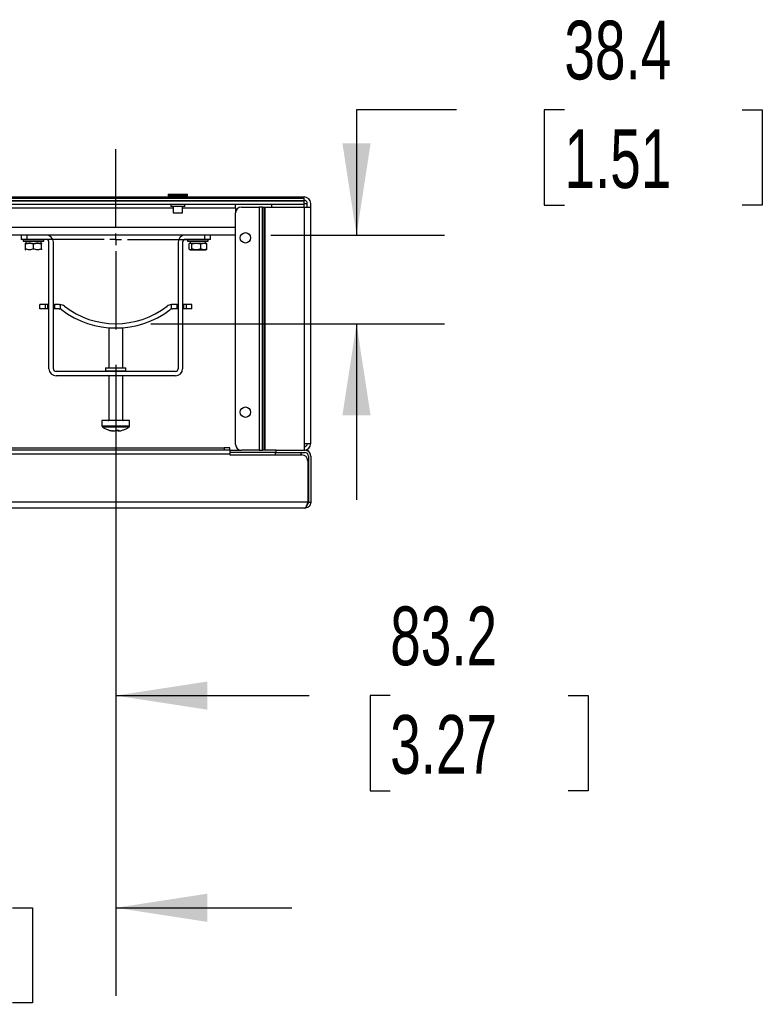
# Model space of a CAD drawing. Header units: millimetres. Extents: x 0 to 3353, y 0 to 2591.
# Tile 4 of 6: x 1167 to 1488, y 1025 to 1450. Entities that reach past the tile are written whole.
import ezdxf

# ---------------------------------------------------------------- set-up
doc = ezdxf.new("R2010")
doc.units = ezdxf.units.MM
doc.header["$LTSCALE"] = 12
doc.linetypes.add('CENTERX2', pattern=[20.32, 12.7, -2.54, 2.54, -2.54])
doc.layers.add('CENTER', color=40, linetype='CENTERX2')
doc.layers.add('DIMENSIONS', color=140, linetype='Continuous', lineweight=25)
doc.styles.add('SLDTEXTSTYLE0', font='TXT', dxfattribs={"width": 0.7})
doc.dimstyles.new('SLDDIMSTYLE2', dxfattribs={"dimtxt": 25.896094, "dimasz": 39.624, "dimexe": 0, "dimexo": 0.0625, "dimgap": 6.474023, "dimtad": 0, "dimtih": 1, "dimtoh": 1, "dimrnd": 1e-09, "dimzin": 12, "dimdsep": 46, "dimtxsty": 'SLDTEXTSTYLE0', "dimsah": 1, "dimcen": 0.09, "dimadec": 0, "dimazin": 3, "dimtfac": 1, "dimtmove": 0, "dimatfit": 0, "dimfxl": 0, "dimfrac": 2, "dimtolj": 1, "dimtzin": 12, "dimarcsym": 0})

# ---------------------------------------------------------------- blocks, each defined once
blk = doc.blocks.new('_D_4')
at = {"layer": 'DIMENSIONS'}
for p, q in [((1355.87, 1411.45), (1312.63, 1411.45)), ((1312.63, 1411.45), (1312.63, 1357.3)), ((1402.56, 1411.45), (1393.86, 1411.45)), ((1393.86, 1411.45), (1393.86, 1370.29)), ((1479.51, 1411.45), (1488.21, 1411.45)), ((1488.21, 1411.45), (1488.21, 1370.29)), ((1393.86, 1370.29), (1402.56, 1370.29)), ((1488.21, 1370.29), (1479.51, 1370.29)), ((1275.56, 1357.3), (1350.73, 1357.3)), ((1223.71, 1318.94), (1350.73, 1318.94)), ((1312.63, 1318.94), (1312.63, 1242.74))]:
    blk.add_line(p, q, dxfattribs=at)
for points in [[(1312.63, 1357.3), (1318.72, 1396.92), (1306.53, 1396.92)], [(1312.63, 1318.94), (1306.53, 1279.32), (1318.72, 1279.32)]]:
    blk.add_solid(points, dxfattribs=at)
at = {"layer": 'DIMENSIONS', "char_height": 25.4, "attachment_point": 1, "style": 'SLDTEXTSTYLE0'}
for s, insert in [('38.4', (1402.56, 1449.99)), ('1.51', (1402.56, 1403.03))]:
    blk.add_mtext(s, dxfattribs=dict(at, insert=insert))
blk = doc.blocks.new('_D_5')
at = {"layer": 'DIMENSIONS'}
for p, q in [((1125.32, 1301.16), (1125.32, 1120)), ((1208.47, 1301.16), (1208.47, 1120)), ((1125.32, 1158.1), (1049.12, 1158.1)), ((1208.47, 1158.1), (1292.12, 1158.1)), ((1327.21, 1158.1), (1318.51, 1158.1)), ((1318.51, 1158.1), (1318.51, 1116.94)), ((1404.16, 1158.1), (1412.86, 1158.1)), ((1412.86, 1158.1), (1412.86, 1116.94)), ((1318.51, 1116.94), (1327.21, 1116.94)), ((1412.86, 1116.94), (1404.16, 1116.94))]:
    blk.add_line(p, q, dxfattribs=at)
for points in [[(1125.32, 1158.1), (1085.7, 1164.2), (1085.7, 1152.01)], [(1208.47, 1158.1), (1248.09, 1152.01), (1248.09, 1164.2)]]:
    blk.add_solid(points, dxfattribs=at)
at = {"layer": 'DIMENSIONS', "char_height": 25.4, "attachment_point": 1, "style": 'SLDTEXTSTYLE0'}
for s, insert in [('83.2', (1327.21, 1196.64)), ('3.27', (1327.21, 1149.69))]:
    blk.add_mtext(s, dxfattribs=dict(at, insert=insert))
blk = doc.blocks.new('_D_7')
at = {"layer": 'DIMENSIONS'}
for p, q in [((1042.17, 1301.16), (1042.17, 1028.24)), ((1208.47, 1301.16), (1208.47, 1028.24)), ((1042.17, 1066.34), (965.97, 1066.34)), ((1086.84, 1066.34), (1078.15, 1066.34)), ((1078.15, 1066.34), (1078.15, 1025.18)), ((1163.8, 1066.34), (1172.49, 1066.34)), ((1172.49, 1066.34), (1172.49, 1025.18)), ((1208.47, 1066.34), (1284.67, 1066.34)), ((1078.15, 1025.18), (1086.84, 1025.18)), ((1172.49, 1025.18), (1163.8, 1025.18))]:
    blk.add_line(p, q, dxfattribs=at)
for points in [[(1042.17, 1066.34), (1002.55, 1072.43), (1002.55, 1060.24)], [(1208.47, 1066.34), (1248.09, 1060.24), (1248.09, 1072.43)]]:
    blk.add_solid(points, dxfattribs=at)
at = {"layer": 'DIMENSIONS', "char_height": 25.4, "attachment_point": 1, "style": 'SLDTEXTSTYLE0'}
for s, insert in [('166.3', (1076.07, 1104.88)), ('6.55', (1086.84, 1057.92))]:
    blk.add_mtext(s, dxfattribs=dict(at, insert=insert))
blk = doc.blocks.new('SW_CENTERMARKSYMBOL_1')
at = {"layer": 'CENTER', "color": 0}
for p, q in [((0, 5.08), (0, 39)), ((-5.08, 0), (-39, 0)), ((0, 0), (-2.54, 0)), ((0, 0), (0, 2.54)), ((0, 0), (0, -2.54)), ((0, 0), (2.54, 0)), ((5.08, 0), (39, 0)), ((0, -5.08), (0, -39))]:
    blk.add_line(p, q, dxfattribs=at)

msp = doc.modelspace()

# ---------------------------------------------------------------- linework, layer by layer
for p, q in [((960.72, 1373.801), (1289.92, 1373.801)), ((960.72, 1373.215), (1289.92, 1373.215)), ((960.72, 1372.249), (1289.92, 1372.249)), ((960.72, 1372.103), (1289.92, 1372.103)), ((1231.12, 1374.951), (1231.12, 1374.451)), ((1231.12, 1374.951), (1239.52, 1374.951)), ((1231.12, 1374.451), (1231.77, 1373.801)), ((1231.12, 1374.451), (1239.52, 1374.451)), ((1238.87, 1373.801), (1239.52, 1374.451)), ((1239.52, 1374.451), (1239.52, 1374.951)), ((1289.92, 1373.79), (1289.92, 1373.801)), ((1289.92, 1373.215), (1289.92, 1373.79)), ((1289.92, 1372.249), (1289.92, 1373.215)), ((1289.92, 1372.249), (1289.92, 1372.103)), ((1289.92, 1370.603), (1289.92, 1372.103)), ((960.72, 1370.603), (1289.92, 1370.603)), ((1127.32, 1369.101), (1233.32, 1369.101)), ((1232.22, 1370.603), (1232.22, 1369.601)), ((1238.42, 1369.601), (1232.22, 1369.601)), ((1233.32, 1369.601), (1233.32, 1366.951)), ((1237.32, 1366.951), (1237.32, 1369.601)), ((1237.32, 1369.101), (1260.32, 1369.101)), ((1238.42, 1369.601), (1238.42, 1370.603)), ((1260.32, 1369.101), (1260.32, 1370.603)), ((1260.32, 1369.101), (1260.32, 1367.227)), ((1262.799, 1369.401), (1270.542, 1369.401)), ((1270.542, 1369.401), (1270.542, 1264.201)), ((1271.956, 1369.401), (1270.542, 1369.401)), ((1271.956, 1264.201), (1271.956, 1369.401)), ((1271.956, 1369.401), (1272.724, 1369.401)), ((1272.724, 1264.201), (1272.724, 1369.401)), ((1272.724, 1369.401), (1273.077, 1369.401)), ((1273.077, 1264.201), (1273.077, 1369.401)), ((1273.077, 1369.401), (1289.92, 1369.401)), ((1275.82, 1370.603), (1275.82, 1369.401)), ((1289.92, 1370.901), (1291.32, 1370.901)), ((1289.92, 1369.401), (1289.92, 1370.603)), ((1289.92, 1369.401), (1289.92, 1267.101)), ((1289.92, 1369.401), (1292.82, 1369.401)), ((1291.32, 1369.401), (1291.32, 1370.901)), ((1292.82, 1369.401), (1292.82, 1370.901)), ((1292.82, 1267.101), (1292.82, 1369.401)), ((1233.32, 1366.951), (1237.32, 1366.951)), ((1260.299, 1266.701), (1260.299, 1366.901)), ((1260.299, 1360.501), (990.342, 1360.501)), ((1260.299, 1357.301), (990.342, 1357.301)), ((1167.47, 1357.301), (1167.47, 1355.401)), ((1169.97, 1355.401), (1167.47, 1355.401)), ((1168.47, 1355.301), (1168.47, 1354.701)), ((1168.47, 1355.301), (1177.37, 1355.301)), ((1168.47, 1354.701), (1177.37, 1354.701)), ((1169.62, 1354.601), (1169.62, 1353.801)), ((1169.97, 1357.301), (1169.97, 1355.401)), ((1178.37, 1355.401), (1169.97, 1355.401)), ((1176.22, 1353.801), (1176.22, 1354.601)), ((1177.37, 1354.701), (1177.37, 1355.301)), ((1179.57, 1299.501), (1179.57, 1354.201)), ((1181.47, 1299.501), (1181.47, 1354.201)), ((1235.47, 1354.201), (1235.47, 1299.501)), ((1237.37, 1354.201), (1237.37, 1299.501)), ((1246.97, 1355.401), (1238.57, 1355.401)), ((1239.57, 1355.301), (1239.57, 1354.701)), ((1240.72, 1354.601), (1240.72, 1353.801)), ((1246.97, 1355.401), (1246.97, 1357.301)), ((1249.47, 1355.401), (1246.97, 1355.401)), ((1247.288, 1355.401), (1247.114, 1355.401)), ((1247.32, 1353.801), (1247.32, 1354.601)), ((1247.363, 1354.701), (1248.47, 1354.701)), ((1247.506, 1355.301), (1248.47, 1355.301)), ((1248.47, 1354.701), (1248.47, 1355.301)), ((1249.47, 1355.401), (1249.47, 1357.301)), ((1169.541, 1353.801), (1169.47, 1353.76)), ((1169.47, 1351.25), (1169.47, 1353.452)), ((1169.47, 1350.942), (1169.541, 1350.901)), ((1172.92, 1351.25), (1172.92, 1353.452)), ((1176.37, 1353.76), (1176.3, 1353.801)), ((1176.3, 1350.901), (1176.37, 1350.942)), ((1176.37, 1351.25), (1176.37, 1353.452)), ((1240.114, 1353.452), (1240.114, 1351.25)), ((1240.641, 1353.801), (1240.343, 1353.629)), ((1240.352, 1351.068), (1240.641, 1350.901)), ((1240.641, 1353.801), (1247.4, 1353.801)), ((1240.641, 1350.901), (1247.4, 1350.901)), ((1241.391, 1351.25), (1241.391, 1353.452)), ((1245.297, 1351.25), (1245.297, 1353.452)), ((1247.697, 1353.629), (1247.4, 1353.801)), ((1247.4, 1350.901), (1247.689, 1351.068)), ((1247.927, 1353.452), (1247.663, 1353.57)), ((1247.663, 1351.113), (1247.927, 1351.25)), ((1247.927, 1351.25), (1247.927, 1353.452)), ((1175.57, 1325.401), (1175.57, 1327.301)), ((1178.07, 1327.301), (1175.57, 1327.301)), ((1178.07, 1325.401), (1175.57, 1325.401)), ((1178.07, 1325.401), (1178.07, 1327.301)), ((1179.12, 1327.301), (1178.07, 1327.301)), ((1179.12, 1325.401), (1178.07, 1325.401)), ((1179.12, 1325.401), (1179.12, 1327.301)), ((1179.12, 1327.301), (1179.57, 1327.301)), ((1179.57, 1325.401), (1179.12, 1325.401)), ((1181.47, 1327.301), (1181.92, 1327.301)), ((1181.92, 1325.401), (1181.47, 1325.401)), ((1181.92, 1327.301), (1181.92, 1325.401)), ((1183.915, 1327.301), (1181.92, 1327.301)), ((1183.915, 1325.401), (1181.92, 1325.401)), ((1184.42, 1327.267), (1184.42, 1325.333)), ((1232.52, 1325.333), (1232.52, 1327.267)), ((1235.02, 1327.301), (1233.026, 1327.301)), ((1235.02, 1325.401), (1233.026, 1325.401)), ((1235.02, 1325.401), (1235.02, 1327.301)), ((1235.02, 1327.301), (1235.47, 1327.301)), ((1235.47, 1325.401), (1235.02, 1325.401)), ((1237.37, 1327.301), (1237.82, 1327.301)), ((1237.82, 1325.401), (1237.37, 1325.401)), ((1237.82, 1327.301), (1237.82, 1325.401)), ((1238.87, 1327.301), (1237.82, 1327.301)), ((1238.87, 1325.401), (1237.82, 1325.401)), ((1238.87, 1327.301), (1238.87, 1325.401)), ((1241.37, 1327.301), (1238.87, 1327.301)), ((1241.37, 1325.401), (1238.87, 1325.401)), ((1241.37, 1325.401), (1241.37, 1327.301)), ((1205.47, 1317.045), (1205.47, 1299.901)), ((1211.47, 1317.045), (1205.47, 1317.045)), ((1211.47, 1299.901), (1211.47, 1317.045)), ((1204.07, 1299.901), (1204.07, 1298.501)), ((1204.07, 1299.901), (1212.87, 1299.901)), ((1212.87, 1298.501), (1212.87, 1299.901)), ((1234.27, 1298.301), (1182.67, 1298.301)), ((1234.27, 1296.401), (1182.67, 1296.401)), ((1204.07, 1298.501), (1208.47, 1298.501)), ((1205.47, 1296.401), (1205.47, 1277.295)), ((1208.47, 1298.501), (1212.87, 1298.501)), ((1211.47, 1277.295), (1211.47, 1296.401)), ((1202.47, 1277.045), (1202.47, 1274.719)), ((1214.47, 1277.045), (1202.47, 1277.045)), ((1202.47, 1274.719), (1214.47, 1274.719)), ((1202.699, 1274.278), (1214.242, 1274.278)), ((1205.47, 1277.295), (1211.47, 1277.295)), ((1214.47, 1274.719), (1214.47, 1277.045)), ((1205.285, 1272.995), (1205.661, 1272.863)), ((1207.358, 1272.56), (1206.996, 1272.56)), ((1207.358, 1272.56), (1208.125, 1272.56)), ((1208.816, 1272.56), (1208.537, 1272.81)), ((1208.816, 1272.56), (1208.824, 1272.953)), ((1209.508, 1272.56), (1208.816, 1272.56)), ((1209.49, 1272.946), (1209.498, 1272.56)), ((1209.498, 1272.56), (1209.945, 1272.56)), ((1211.251, 1272.874), (1211.656, 1272.999)), ((1211.642, 1272.961), (1211.535, 1272.961)), ((995.32, 1265.201), (1255.32, 1265.201)), ((1255.32, 1265.201), (1255.32, 1264.201)), ((1257.82, 1265.201), (1255.32, 1265.201)), ((1257.82, 1264.201), (1257.82, 1265.201)), ((1289.92, 1267.101), (1289.92, 1264.201)), ((1289.92, 1267.101), (1292.82, 1267.101)), ((992.82, 1262.701), (1257.82, 1262.701)), ((1255.32, 1264.201), (995.32, 1264.201)), ((1257.82, 1264.201), (1255.32, 1264.201)), ((1257.82, 1264.201), (1257.82, 1262.701)), ((1257.82, 1264.201), (1262.799, 1264.201)), ((1277.82, 1263.201), (1257.82, 1263.201)), ((1257.82, 1262.701), (1257.82, 1262.201)), ((1257.82, 1262.201), (1289.02, 1262.201)), ((1270.542, 1264.201), (1262.799, 1264.201)), ((1270.542, 1264.201), (1271.956, 1264.201)), ((1272.724, 1264.201), (1271.956, 1264.201)), ((1273.077, 1264.201), (1272.724, 1264.201)), ((1277.82, 1264.201), (1273.077, 1264.201)), ((1288.72, 1263.201), (1277.42, 1263.004)), ((1277.42, 1263.004), (1277.42, 1262.201)), ((1277.82, 1263.201), (1277.82, 1264.201)), ((1277.82, 1264.201), (1290.32, 1264.201)), ((1277.82, 1263.201), (1290.32, 1263.201)), ((1280.643, 1263.201), (1280.76, 1263.062)), ((1281.02, 1263.201), (1281.02, 1263.067)), ((1284.22, 1263.122), (1284.22, 1263.201)), ((1284.536, 1263.128), (1284.597, 1263.201)), ((1288.72, 1262.201), (1288.72, 1263.201)), ((1290.72, 1264.201), (1290.72, 1264.169)), ((1291.82, 1261.701), (1291.82, 1241.701)), ((1292.82, 1261.701), (1292.82, 1241.701)), ((1291.52, 1259.701), (1291.52, 1241.701)), ((1291.52, 1241.701), (959.12, 1241.701)), ((1290.72, 1239.569), (1290.72, 1239.201)), ((1291.82, 1241.701), (1292.82, 1241.701)), ((1290.32, 1239.201), (960.32, 1239.201))]:
    msp.add_line(p, q)
for centre in [(1264.549, 1356.101), (1264.549, 1280.701)]:
    msp.add_circle(centre, 2.25)
for centre, radius, start, end in [((1289.92, 1370.901), 2.9, 0, 90), ((1289.92, 1370.901), 1.4, 0, 90), ((1262.799, 1366.901), 2.5, 90, 180), ((1168.57, 1355.301), 0.1, 90, 180), ((1168.57, 1354.701), 0.1, 180, 270), ((1177.27, 1355.301), 0.1, 0, 90), ((1177.27, 1354.701), 0.1, 270, 0), ((1178.37, 1354.201), 3.1, 0, 90), ((1178.37, 1354.201), 1.2, 0, 90), ((1238.57, 1354.201), 3.1, 90, 180), ((1238.57, 1354.201), 1.2, 90, 180), ((1239.67, 1355.301), 0.1, 90, 180), ((1239.67, 1354.701), 0.1, 180, 270), ((1248.37, 1355.301), 0.1, 0, 90), ((1248.37, 1354.701), 0.1, 270, 0), ((1183.915, 1323.501), 3.8, 52.41238, 82.3581), ((1183.915, 1323.501), 1.9, 52.41238, 74.57586), ((1208.47, 1355.401), 38.356, 232.41238, 307.58762), ((1208.47, 1355.401), 36.456, 232.41238, 307.58762), ((1233.026, 1323.501), 3.8, 97.6419, 127.58762), ((1233.026, 1323.501), 1.9, 105.42414, 127.58762), ((1182.67, 1299.501), 3.1, 180, 270), ((1182.67, 1299.501), 1.2, 180, 270), ((1234.27, 1299.501), 1.2, 270, 0), ((1234.27, 1299.501), 3.1, 270, 0), ((1203.87, 1298.501), 0.2, 270, 0), ((1213.07, 1298.501), 0.2, 180, 270), ((1203.01, 1274.719), 0.54, 180, 234.74847), ((1205.22, 1277.295), 0.25, 270, 0), ((1211.72, 1277.295), 0.25, 180, 270), ((1213.93, 1274.719), 0.54, 305.25153, 0), ((1208.297, 1281.846), 9.377, 251.35724, 262.02695), ((1208.658, 1281.846), 9.377, 251.35724, 262.02695), ((1208.645, 1281.84), 9.371, 277.97128, 286.19511), ((1262.799, 1266.701), 2.5, 180, 270), ((1289.92, 1267.101), 2.9, 270, 360), ((1289.92, 1267.101), 1.4, 270, 360), ((1289.02, 1259.701), 2.5, 360, 90), ((1290.32, 1261.701), 2.5, 0, 90), ((1290.32, 1261.701), 1.5, 0, 90), ((1290.72, 1262.201), 2, 7.26272, 90)]:
    msp.add_arc(centre, radius, start, end)
for points, knots in [([(1168.57, 1354.601), (1168.57, 1354.601), (1170.519, 1354.601), (1175.321, 1354.601), (1177.27, 1354.601), (1177.27, 1354.601)], [0, 0, 0, 0, 0.5, 0.5, 1, 1, 1, 1]), ([(1239.69, 1354.601), (1239.685, 1354.601), (1239.661, 1354.601), (1239.806, 1354.601), (1240.208, 1354.601), (1241.081, 1354.601), (1242.299, 1354.601), (1243.406, 1354.601), (1244.303, 1354.601), (1245.184, 1354.601), (1246.26, 1354.601), (1246.883, 1354.601), (1247.288, 1354.601)], [0, 0, 0, 0, 0.02664044, 0.11206205, 0.19570856, 0.35109363, 0.5064787, 0.59012521, 0.67554681, 0.76096842, 0.84461493, 1, 1, 1, 1]), ([(1169.47, 1353.452), (1170.034, 1353.64), (1170.605, 1353.76), (1171.485, 1353.761), (1171.778, 1353.731), (1172.354, 1353.624), (1172.638, 1353.546), (1172.92, 1353.452)], [0, 0, 0, 0, 0.5, 0.5, 0.75, 0.75, 1, 1, 1, 1]), ([(1172.92, 1353.452), (1172.357, 1353.64), (1171.785, 1353.76), (1170.905, 1353.761), (1170.612, 1353.731), (1170.037, 1353.624), (1169.752, 1353.546), (1169.47, 1353.452)], [0, 0, 0, 0, 0.5, 0.5, 0.75, 0.75, 1, 1, 1, 1]), ([(1169.47, 1353.452), (1169.47, 1353.64), (1169.47, 1353.76), (1169.47, 1353.76), (1169.47, 1353.64), (1169.47, 1353.452)], [0, 0, 0, 0, 0.5, 0.5, 1, 1, 1, 1]), ([(1172.92, 1351.25), (1172.357, 1351.062), (1171.785, 1350.942), (1170.905, 1350.941), (1170.612, 1350.971), (1170.037, 1351.078), (1169.752, 1351.156), (1169.47, 1351.25)], [0, 0, 0, 0, 0.5, 0.5, 0.75, 0.75, 1, 1, 1, 1]), ([(1169.47, 1351.25), (1169.47, 1351.062), (1169.47, 1350.942), (1169.47, 1350.942), (1169.47, 1351.062), (1169.47, 1351.25)], [0, 0, 0, 0, 0.5, 0.5, 1, 1, 1, 1]), ([(1172.92, 1353.452), (1173.484, 1353.64), (1174.055, 1353.76), (1174.935, 1353.761), (1175.228, 1353.731), (1175.804, 1353.624), (1176.088, 1353.546), (1176.37, 1353.452)], [0, 0, 0, 0, 0.5, 0.5, 0.75, 0.75, 1, 1, 1, 1]), ([(1176.37, 1353.452), (1175.807, 1353.64), (1175.235, 1353.76), (1174.355, 1353.761), (1174.062, 1353.731), (1173.487, 1353.624), (1173.202, 1353.546), (1172.92, 1353.452)], [0, 0, 0, 0, 0.5, 0.5, 0.75, 0.75, 1, 1, 1, 1]), ([(1176.37, 1351.25), (1175.807, 1351.062), (1175.235, 1350.942), (1174.355, 1350.941), (1174.062, 1350.971), (1173.487, 1351.078), (1173.202, 1351.156), (1172.92, 1351.25)], [0, 0, 0, 0, 0.5, 0.5, 0.75, 0.75, 1, 1, 1, 1]), ([(1176.37, 1353.452), (1176.37, 1353.64), (1176.37, 1353.76), (1176.37, 1353.76), (1176.37, 1353.64), (1176.37, 1353.452)], [0, 0, 0, 0, 0.5, 0.5, 1, 1, 1, 1]), ([(1176.37, 1351.25), (1176.37, 1351.062), (1176.37, 1350.942), (1176.37, 1350.942), (1176.37, 1351.062), (1176.37, 1351.25)], [0, 0, 0, 0, 0.5, 0.5, 1, 1, 1, 1]), ([(1240.114, 1353.452), (1240.322, 1353.64), (1240.534, 1353.76), (1240.86, 1353.761), (1240.968, 1353.731), (1241.181, 1353.624), (1241.286, 1353.546), (1241.391, 1353.452)], [0, 0, 0, 0, 0.5, 0.5, 0.75, 0.75, 1, 1, 1, 1]), ([(1241.391, 1351.25), (1241.182, 1351.062), (1240.971, 1350.942), (1240.645, 1350.941), (1240.536, 1350.971), (1240.323, 1351.078), (1240.218, 1351.156), (1240.114, 1351.25)], [0, 0, 0, 0, 0.5, 0.5, 0.75, 0.75, 1, 1, 1, 1]), ([(1241.391, 1353.452), (1242.028, 1353.64), (1242.676, 1353.76), (1243.672, 1353.761), (1244.004, 1353.731), (1244.656, 1353.624), (1244.978, 1353.546), (1245.297, 1353.452)], [0, 0, 0, 0, 0.5, 0.5, 0.75, 0.75, 1, 1, 1, 1]), ([(1245.297, 1351.25), (1244.659, 1351.062), (1244.012, 1350.942), (1243.015, 1350.941), (1242.684, 1350.971), (1242.032, 1351.078), (1241.71, 1351.156), (1241.391, 1351.25)], [0, 0, 0, 0, 0.5, 0.5, 0.75, 0.75, 1, 1, 1, 1]), ([(1245.297, 1353.452), (1245.727, 1353.64), (1246.163, 1353.76), (1247.061, 1353.76), (1247.497, 1353.64), (1247.927, 1353.452)], [0, 0, 0, 0, 0.5, 0.5, 1, 1, 1, 1]), ([(1247.927, 1351.25), (1247.497, 1351.062), (1247.061, 1350.942), (1246.163, 1350.942), (1245.727, 1351.062), (1245.297, 1351.25)], [0, 0, 0, 0, 0.5, 0.5, 1, 1, 1, 1]), ([(1202.761, 1274.263), (1202.891, 1274.165), (1203.413, 1273.771), (1204.263, 1273.33), (1205.008, 1273.086), (1205.285, 1272.995)], [0, 0, 0, 0, 0.17183996, 0.69189799, 1, 1, 1, 1]), ([(1211.656, 1272.999), (1211.838, 1273.051), (1212.507, 1273.245), (1213.377, 1273.685), (1214.002, 1274.14), (1214.218, 1274.296)], [0, 0, 0, 0, 0.1973113, 0.7232672, 1, 1, 1, 1]), ([(1292.82, 1241.701), (1292.82, 1241.536), (1292.804, 1241.373), (1292.74, 1241.052), (1292.692, 1240.894), (1292.566, 1240.59), (1292.489, 1240.447), (1292.308, 1240.176), (1292.203, 1240.048), (1291.97, 1239.816), (1291.844, 1239.712), (1291.573, 1239.531), (1291.428, 1239.454), (1290.971, 1239.265), (1290.651, 1239.201), (1290.32, 1239.201)], [0, 0, 0, 0, 0.125, 0.125, 0.25, 0.25, 0.375, 0.375, 0.5, 0.5, 0.625, 0.625, 0.75, 0.75, 1, 1, 1, 1]), ([(1290.32, 1239.201), (1290.371, 1239.201), (1290.42, 1239.217), (1290.52, 1239.281), (1290.57, 1239.328), (1290.67, 1239.454), (1290.72, 1239.531), (1290.82, 1239.712), (1290.87, 1239.817), (1290.97, 1240.048), (1291.02, 1240.174), (1291.119, 1240.446), (1291.17, 1240.592), (1291.319, 1241.044), (1291.419, 1241.371), (1291.52, 1241.701)], [0, 0, 0, 0, 0.125, 0.125, 0.25, 0.25, 0.375, 0.375, 0.5, 0.5, 0.625, 0.625, 0.75, 0.75, 1, 1, 1, 1]), ([(1291.128, 1240.473), (1291.285, 1240.589), (1291.643, 1240.852), (1291.808, 1241.352), (1291.818, 1241.649), (1291.82, 1241.701)], [0, 0, 0, 0, 0.39367672, 0.89355312, 1, 1, 1, 1])]:
    msp.add_open_spline(points, degree=3, knots=knots)
for points in [[(1183.915, 1327.301), (1184.082, 1327.301), (1184.251, 1327.29), (1184.42, 1327.267)], [(1183.915, 1325.401), (1184.085, 1325.401), (1184.253, 1325.379), (1184.42, 1325.333)], [(1233.026, 1327.301), (1232.858, 1327.301), (1232.69, 1327.29), (1232.52, 1327.267)], [(1232.52, 1325.333), (1232.687, 1325.379), (1232.856, 1325.401), (1233.026, 1325.401)], [(1205.299, 1272.961), (1205.405, 1272.931), (1205.526, 1272.931), (1205.661, 1272.961)], [(1208.125, 1272.56), (1208.277, 1272.641), (1208.426, 1272.775), (1208.572, 1272.961)], [(1208.572, 1272.961), (1209.033, 1272.931), (1209.492, 1272.931), (1209.945, 1272.961)], [(1209.945, 1272.961), (1209.799, 1272.775), (1209.65, 1272.641), (1209.498, 1272.56)]]:
    msp.add_open_spline(points, degree=3)

# ---------------------------------------------------------------- block references
at = {"layer": 'CENTER'}
msp.add_blockref('SW_CENTERMARKSYMBOL_1', (1208.47, 1355.401), dxfattribs=at)

# ---------------------------------------------------------------- dimensions: what is measured, and where the dimension line sits
at = {"layer": 'DIMENSIONS'}
dim = msp.add_linear_dim(base=(1312.626, 1357.301), p1=(1208.47, 1318.945), p2=(1260.32, 1357.301), angle=90, dimstyle='SLDDIMSTYLE2', dxfattribs=at)
dim.commit()
dim.dimension.update_dxf_attribs({"geometry": '_D_4', "text_midpoint": (1312.626, 1411.446), "dimtype": 160})
for base, p1, picture, middle in [((1208.47, 1066.339), (1042.17, 1316.405), '_D_7', (1125.32, 1066.339)), ((1208.47, 1158.101), (1125.32, 1316.405), '_D_5', (1365.684, 1158.101))]:
    dim = msp.add_linear_dim(base=base, p1=p1, p2=(1208.47, 1316.405), dimstyle='SLDDIMSTYLE2', dxfattribs=at)
    dim.commit()
    dim.dimension.update_dxf_attribs({"geometry": picture, "text_midpoint": middle, "dimtype": 160})

doc.saveas('drawing.dxf')
